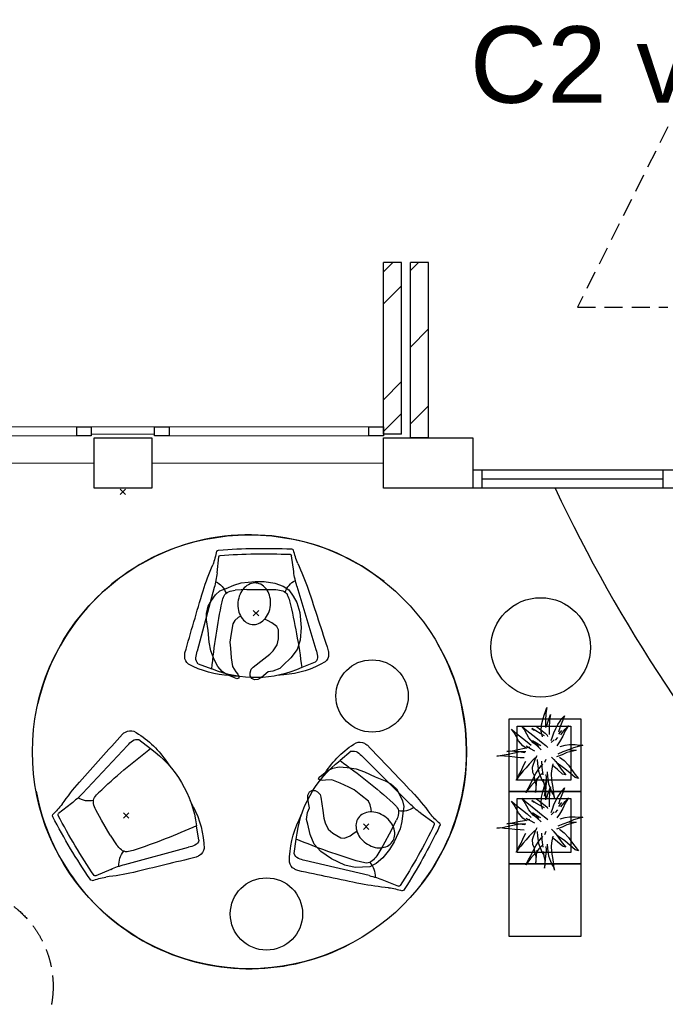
# Model space of a CAD drawing. Header units: millimetres. Extents: x 45699 to 251499, y 244 to 86446.
# Tile 36 of 240: x 55693 to 59264, y 48826 to 54272. Entities that reach past the tile are written whole.
import ezdxf

# ---------------------------------------------------------------- set-up
doc = ezdxf.new("R2010")
doc.units = ezdxf.units.MM
doc.header["$LTSCALE"] = 400
doc.header["$PDMODE"] = 3
doc.header["$PDSIZE"] = 15
doc.linetypes.add('HIDDEN', pattern=[0.375, 0.25, -0.125])
for name, color, linetype in [('-ve', 2, 'HIDDEN'), ('inlay', 6, 'Continuous'), ('inr', 4, 'Continuous'), ('plafond', 255, 'HIDDEN'), ('plant', 114, 'Continuous'), ('plat', 5, 'Continuous'), ('symbol', 1, 'Continuous'), ('timmerwerk-ge', 150, 'Continuous')]:
    doc.layers.add(name, color=color, linetype=linetype)
for name, color, linetype, lineweight in [('Buitenkozijnen', 140, 'Continuous', 15), ('mat-baksteen', 5, 'Continuous', 25), ('mat-beton (ihwg)', 5, 'Continuous', 25), ('mat-kalkzandsteen', 5, 'Continuous', 25), ('None', 7, 'Continuous', 9)]:
    doc.layers.add(name, color=color, linetype=linetype, lineweight=lineweight)
doc.styles.add('Arial', font='arial.ttf', dxfattribs={"height": 176.388889})

# ---------------------------------------------------------------- blocks, each defined once
blk = doc.blocks.new('Kolom O 550')
at = {"layer": 'mat-beton (ihwg)', "lineweight": 25}
blk.add_circle((0, 0), 275, dxfattribs=at)
blk = doc.blocks.new('Kolom 280x320')
at = {"layer": 'mat-beton (ihwg)', "lineweight": 25}
blk.add_lwpolyline([(-300, 160), (-20, 160), (-20, -160), (-300, -160)], close=True, dxfattribs=at)
at = {"layer": 'None', "color": 92, "linetype": 'Continuous', "lineweight": 5}
blk.add_point((0, 0), dxfattribs=at)
blk = doc.blocks.new('Gevelpui best 1410 (2D)')
at = {"layer": 'Buitenkozijnen', "lineweight": 15}
for p, q in [((-260, 0), (-260, -1410)), ((-260, 0), (-210, 0)), ((-210, 0), (-210, -1410)), ((-260, -1410), (-210, -1410))]:
    blk.add_line(p, q, dxfattribs=at)
at = {"layer": 'Buitenkozijnen', "color": 92, "lineweight": 25}
for points in [[(-260, 0), (-210, 0), (-210, -80), (-260, -80)], [(-260, -1330), (-210, -1330), (-210, -1410), (-260, -1410)]]:
    blk.add_lwpolyline(points, close=True, dxfattribs=at)
at = {"layer": 'None', "color": 43, "linetype": 'Continuous', "lineweight": 9}
blk.add_line((-410, 15), (-410, -1425), dxfattribs=at)
blk = doc.blocks.new('*U185')
at = {"layer": 'Buitenkozijnen', "lineweight": 15}
for p, q in [((-12443.9, 8470), (-11178.9, 8470)), ((-12443.9, 8420), (-12443.9, 8470)), ((-11178.9, 8420), (-11178.9, 8470)), ((-12443.9, 8420), (-11178.9, 8420))]:
    blk.add_line(p, q, dxfattribs=at)
blk = doc.blocks.new('*X186')
at = {"layer": 'None', "lineweight": 9}
for p, q in [((-11028.9, 9335.8), (-10984.7, 9380)), ((-11028.9, 8911.5), (-10928.9, 9011.5)), ((-11028.9, 8487.2), (-10928.9, 8587.2))]:
    blk.add_line(p, q, dxfattribs=at)
blk = doc.blocks.new('*X187')
at = {"layer": 'None', "lineweight": 9}
for p, q in [((-11178.9, 9327.2), (-11126.1, 9380)), ((-11178.9, 9150.8), (-11078.9, 9250.8)), ((-11178.9, 8620.1), (-11078.9, 8720.1)), ((-11178.9, 8443.7), (-11078.9, 8543.7))]:
    blk.add_line(p, q, dxfattribs=at)
blk = doc.blocks.new('boom nieuw 01')
at = {"layer": 'plant', "extrusion": (0, -4.44089e-16, -1)}
for p, q in [((-574, 694), (-627, 737)), ((-627, 737), (-616, 698)), ((-574, 694), (-627, 737)), ((-627, 737), (-616, 698)), ((-285, 709), (-298, 670)), ((-285, 665), (-285, 709)), ((-238, 749), (-257, 677)), ((-238, 749), (-257, 677)), ((-225, 789), (-238, 749)), ((-225, 789), (-238, 749)), ((-225, 745), (-225, 789)), ((-225, 745), (-225, 789)), ((-219, 696), (-225, 745)), ((-219, 696), (-225, 745)), ((-616, 698), (-564, 639)), ((-616, 698), (-564, 639)), ((-519, 654), (-574, 694)), ((-519, 654), (-574, 694)), ((-564, 639), (-510, 574)), ((-564, 639), (-510, 574)), ((-467, 618), (-519, 654)), ((-467, 618), (-519, 654)), ((-412, 565), (-467, 618)), ((-412, 565), (-467, 618)), ((-316, 598), (-344, 540)), ((-298, 670), (-316, 598)), ((-284, 619), (-308, 551)), ((-284, 619), (-308, 551)), ((-279, 616), (-285, 665)), ((-257, 677), (-284, 619)), ((-257, 677), (-284, 619)), ((-227, 576), (-219, 630)), ((-227, 576), (-219, 630)), ((-219, 630), (-219, 696)), ((-219, 630), (-219, 696)), ((9, 617), (-55, 579)), ((9, 617), (-55, 579)), ((-36, 579), (9, 617)), ((-36, 579), (9, 617)), ((-531, 541), (-584, 584)), ((-584, 584), (-573, 545)), ((-531, 541), (-584, 584)), ((-584, 584), (-573, 545)), ((-573, 545), (-520, 486)), ((-573, 545), (-520, 486)), ((-476, 501), (-531, 541)), ((-476, 501), (-531, 541)), ((-520, 486), (-467, 421)), ((-520, 486), (-467, 421)), ((-510, 574), (-463, 510)), ((-510, 574), (-463, 510)), ((-424, 465), (-476, 501)), ((-424, 465), (-476, 501)), ((-463, 510), (-423, 466)), ((-463, 510), (-423, 466)), ((-369, 511), (-412, 565)), ((-369, 511), (-412, 565)), ((-344, 540), (-368, 472)), ((-308, 551), (-333, 488)), ((-308, 551), (-333, 488)), ((-243, 519), (-227, 576)), ((-243, 519), (-227, 576)), ((-187, 511), (-234, 479)), ((-187, 511), (-234, 479)), ((-119, 548), (-187, 511)), ((-167, 460), (-136, 488)), ((-167, 460), (-136, 488)), ((-55, 579), (-119, 548)), ((-55, 579), (-119, 548)), ((-101, 524), (-55, 560)), ((-101, 524), (-55, 560)), ((-95, 500), (-50, 537)), ((-4, 517), (-70, 496)), ((-4, 517), (-70, 496)), ((-55, 560), (-36, 579)), ((-55, 560), (-36, 579)), ((-25, 464), (20, 490)), ((-25, 464), (20, 490)), ((73, 551), (-4, 517)), ((73, 551), (-4, 517)), ((20, 490), (61, 517)), ((20, 490), (61, 517)), ((61, 517), (92, 539)), ((61, 517), (92, 539)), ((126, 569), (73, 551)), ((126, 569), (73, 551)), ((92, 539), (126, 569)), ((92, 539), (126, 569)), ((-831, 440), (-863, 451)), ((-863, 451), (-808, 440)), ((-831, 440), (-863, 451)), ((-863, 451), (-808, 440)), ((-793, 417), (-831, 440)), ((-793, 417), (-831, 440)), ((-808, 440), (-733, 432)), ((-808, 440), (-733, 432)), ((-751, 400), (-793, 417)), ((-751, 400), (-793, 417)), ((-690, 378), (-751, 400)), ((-690, 378), (-751, 400)), ((-733, 432), (-646, 419)), ((-733, 432), (-646, 419)), ((-601, 365), (-690, 378)), ((-601, 365), (-690, 378)), ((-646, 419), (-567, 415)), ((-646, 419), (-567, 415)), ((-547, 362), (-601, 365)), ((-547, 362), (-601, 365)), ((-567, 415), (-510, 423)), ((-567, 415), (-510, 423)), ((-510, 423), (-451, 434)), ((-510, 423), (-451, 434)), ((-369, 412), (-424, 465)), ((-369, 412), (-424, 465)), ((-423, 466), (-397, 444)), ((-423, 466), (-397, 444)), ((-231, 344), (-254, 371)), ((-231, 344), (-254, 371)), ((-195, 409), (-161, 444)), ((-170, 410), (-128, 424)), ((-170, 410), (-128, 424)), ((-128, 424), (-78, 443)), ((-128, 424), (-78, 443)), ((-105, 362), (-122, 364)), ((-105, 362), (-122, 364)), ((-83, 336), (-105, 362)), ((-83, 336), (-105, 362)), ((-15, 385), (-100, 387)), ((-15, 385), (-100, 387)), ((-78, 443), (-25, 464)), ((-78, 443), (-25, 464)), ((71, 388), (-15, 385)), ((71, 388), (-15, 385)), ((-5, 354), (51, 371)), ((-5, 354), (51, 371)), ((51, 371), (104, 389)), ((51, 371), (104, 389)), ((140, 402), (71, 388)), ((140, 402), (71, 388)), ((104, 389), (140, 402)), ((104, 389), (140, 402)), ((224, 359), (154, 344)), ((224, 359), (154, 344)), ((188, 345), (224, 359)), ((188, 345), (224, 359)), ((-838, 331), (-790, 339)), ((-838, 331), (-790, 339)), ((-787, 335), (-838, 331)), ((-787, 335), (-838, 331)), ((-790, 339), (-724, 343)), ((-790, 339), (-724, 343)), ((-737, 335), (-787, 335)), ((-737, 335), (-787, 335)), ((-691, 320), (-737, 335)), ((-724, 343), (-665, 349)), ((-724, 343), (-665, 349)), ((-636, 315), (-691, 320)), ((-636, 315), (-691, 320)), ((-642, 298), (-680, 321)), ((-642, 298), (-680, 321)), ((-680, 234), (-621, 240)), ((-680, 234), (-621, 240)), ((-665, 349), (-613, 352)), ((-665, 349), (-613, 352)), ((-604, 263), (-648, 228)), ((-604, 263), (-648, 228)), ((-601, 281), (-642, 298)), ((-601, 281), (-642, 298)), ((-613, 352), (-578, 349)), ((-613, 352), (-578, 349)), ((-553, 314), (-604, 263)), ((-553, 314), (-604, 263)), ((-540, 259), (-601, 281)), ((-540, 259), (-601, 281)), ((-583, 313), (-496, 300)), ((-583, 313), (-496, 300)), ((-568, 225), (-511, 263)), ((-568, 225), (-511, 263)), ((-451, 246), (-540, 259)), ((-451, 246), (-540, 259)), ((-511, 263), (-472, 292)), ((-511, 263), (-472, 292)), ((-496, 300), (-417, 296)), ((-496, 300), (-417, 296)), ((-472, 292), (-455, 309)), ((-472, 292), (-455, 309)), ((-397, 243), (-451, 246)), ((-397, 243), (-451, 246)), ((-398, 347), (-436, 328)), ((-398, 347), (-436, 328)), ((-354, 238), (-392, 219)), ((-354, 238), (-392, 219)), ((-281, 288), (-232, 238)), ((-281, 288), (-232, 238)), ((-194, 216), (-242, 260)), ((-194, 216), (-242, 260)), ((-233, 285), (-204, 233)), ((-233, 285), (-204, 233)), ((-232, 238), (-199, 194)), ((-232, 238), (-199, 194)), ((-192, 292), (-231, 344)), ((-192, 292), (-231, 344)), ((-151, 244), (-192, 292)), ((-151, 244), (-192, 292)), ((-33, 98), (-151, 244)), ((-33, 98), (-151, 244)), ((-127, 307), (-59, 290)), ((-127, 307), (-59, 290)), ((-113, 330), (-85, 277)), ((-113, 330), (-85, 277)), ((-85, 277), (-56, 224)), ((-85, 277), (-56, 224)), ((-43, 284), (-83, 336)), ((-43, 284), (-83, 336)), ((-59, 290), (16, 294)), ((-59, 290), (16, 294)), ((-3, 235), (-43, 284)), ((-3, 235), (-43, 284)), ((69, 341), (-16, 343)), ((69, 341), (-16, 343)), ((16, 294), (79, 310)), ((16, 294), (79, 310)), ((154, 344), (69, 341)), ((154, 344), (69, 341)), ((79, 310), (135, 327)), ((79, 310), (135, 327)), ((135, 327), (188, 345)), ((135, 327), (188, 345)), ((-748, 141), (-796, 107)), ((-748, 141), (-796, 107)), ((-796, 107), (-737, 139)), ((-796, 107), (-737, 139)), ((-794, 221), (-746, 230)), ((-794, 221), (-746, 230)), ((-743, 226), (-794, 221)), ((-743, 226), (-794, 221)), ((-722, 163), (-748, 141)), ((-722, 163), (-748, 141)), ((-746, 230), (-680, 234)), ((-746, 230), (-680, 234)), ((-694, 225), (-743, 226)), ((-694, 225), (-743, 226)), ((-737, 139), (-688, 167)), ((-737, 139), (-688, 167)), ((-686, 193), (-722, 163)), ((-686, 193), (-722, 163)), ((-647, 211), (-694, 225)), ((-647, 211), (-694, 225)), ((-688, 167), (-620, 196)), ((-688, 167), (-620, 196)), ((-648, 228), (-686, 193)), ((-648, 228), (-686, 193)), ((-592, 206), (-647, 211)), ((-592, 206), (-647, 211)), ((-620, 196), (-568, 225)), ((-620, 196), (-568, 225)), ((-549, 186), (-592, 206)), ((-549, 186), (-592, 206)), ((-496, 183), (-549, 186)), ((-496, 183), (-549, 186)), ((-454, 144), (-497, 109)), ((-454, 144), (-497, 109)), ((-392, 219), (-496, 183)), ((-392, 219), (-496, 183)), ((-403, 195), (-454, 144)), ((-403, 195), (-454, 144)), ((-369, 232), (-403, 195)), ((-369, 232), (-403, 195)), ((-297, 215), (-269, 162)), ((-297, 215), (-269, 162)), ((-269, 162), (-239, 109)), ((-269, 162), (-239, 109)), ((-263, 89), (-248, 155)), ((-263, 89), (-248, 155)), ((-186, 120), (-227, 169)), ((-186, 120), (-227, 169)), ((-204, 233), (-174, 186)), ((-204, 233), (-174, 186)), ((-199, 194), (-138, 143)), ((-199, 194), (-138, 143)), ((-174, 186), (-194, 216)), ((-174, 186), (-194, 216)), ((-69, -25), (-186, 120)), ((-69, -25), (-186, 120)), ((-138, 143), (-93, 116)), ((-138, 143), (-93, 116)), ((-56, 224), (-25, 178)), ((-56, 224), (-25, 178)), ((-25, 178), (-46, 207)), ((-25, 178), (-46, 207)), ((-597, 22), (-646, -12)), ((-597, 22), (-646, -12)), ((-646, -12), (-586, 20)), ((-646, -12), (-586, 20)), ((-572, 44), (-597, 22)), ((-572, 44), (-597, 22)), ((-586, 20), (-537, 48)), ((-586, 20), (-537, 48)), ((-535, 74), (-572, 44)), ((-535, 74), (-572, 44)), ((-537, 48), (-469, 77)), ((-537, 48), (-469, 77)), ((-497, 109), (-535, 74)), ((-497, 109), (-535, 74)), ((-469, 77), (-417, 106)), ((-469, 77), (-417, 106)), ((-380, 87), (-378, 37)), ((-380, 87), (-378, 37)), ((-378, 37), (-372, -25)), ((-378, 37), (-372, -25)), ((-317, 95), (-308, 24)), ((-317, 95), (-308, 24)), ((-317, -32), (-303, 34)), ((-317, -32), (-303, 34)), ((-308, 24), (-304, -32)), ((-308, 24), (-304, -32)), ((-303, 34), (-304, 107)), ((-303, 34), (-304, 107)), ((-293, -58), (-278, 12)), ((-293, -58), (-278, 12)), ((-278, 12), (-263, 89)), ((-278, 12), (-263, 89)), ((-267, 114), (-235, 70)), ((-267, 114), (-235, 70)), ((-235, 70), (-173, 19)), ((-235, 70), (-173, 19)), ((-173, 19), (-128, -8)), ((-173, 19), (-128, -8)), ((-93, 116), (-36, 86)), ((-93, 116), (-36, 86)), ((-36, 86), (2, 56)), ((-36, 86), (2, 56)), ((2, 56), (-33, 98)), ((2, 56), (-33, 98)), ((-372, -25), (-363, -96)), ((-372, -25), (-363, -96)), ((-363, -96), (-359, -152)), ((-363, -96), (-359, -152)), ((-348, -178), (-333, -108)), ((-348, -178), (-333, -108)), ((-333, -108), (-317, -32)), ((-333, -108), (-317, -32)), ((-304, -32), (-299, -81)), ((-304, -32), (-299, -81)), ((-303, -124), (-293, -58)), ((-303, -124), (-293, -58)), ((-299, -81), (-303, -124)), ((-299, -81), (-303, -124)), ((-128, -8), (-72, -38)), ((-128, -8), (-72, -38)), ((-72, -38), (-33, -68)), ((-72, -38), (-33, -68)), ((-33, -68), (-69, -25)), ((-33, -68), (-69, -25)), ((-359, -152), (-354, -201)), ((-359, -152), (-354, -201)), ((-358, -244), (-348, -178)), ((-358, -244), (-348, -178)), ((-354, -201), (-358, -244)), ((-354, -201), (-358, -244))]:
    blk.add_line(p, q, dxfattribs=at)
at = {"layer": 'timmerwerk-ge', "linetype": 'Continuous', "extrusion": (0, -4.44089e-16, -1)}
for p, q in [((0, 647), (-647, 647)), ((-647, 647), (-647, 0)), ((0, 0), (0, 647)), ((-647, 0), (0, 0))]:
    blk.add_line(p, q, dxfattribs=at)
blk = doc.blocks.new('Happy_swing_high_2D_dwg')
for p, q in [((-212.009, 226.875), (-201.508, 315.482)), ((212.009, 226.875), (201.508, 315.482)), ((-228.877, 145.96), (-328.331, -205.127)), ((-48.401, 131.388), (-112.637, 129.466)), ((48.401, 131.388), (-48.48, 131.388)), ((48.401, 131.388), (112.637, 129.466)), ((228.877, 145.96), (328.331, -205.127)), ((-323.816, -274.958), (-248.483, -304.54)), ((323.816, -274.958), (248.483, -304.54)), ((-148.294, -342.95), (-109.926, -346.164)), ((148.294, -342.95), (109.926, -346.164))]:
    blk.add_line(p, q)
for centre, radius, start, end in [((-789.168, 477.852), 591.348, 339.6612, 347.1732), ((-201.499, 339.783), 12.992, 87.8715, 148.5043), ((0, -3028.199), 3386.935, 86.5975, 93.4025), ((-0.04, -3087.504), 3416.07, 86.7539, 93.2444), ((201.499, 339.783), 12.992, 31.4957, 92.1285), ((789.168, 477.852), 591.348, 192.8268, 200.3388), ((-190.926, 312.319), 11.045, 102.7908, 163.3632), ((190.926, 312.319), 11.045, 16.6368, 77.2092), ((1050.658, -310.034), 1411.115, 155.6262, 161.9167), ((-727.93, 292.208), 520.041, 343.6667, 352.7828), ((727.93, 292.208), 520.041, 187.2172, 196.3333), ((-1050.658, -310.034), 1411.115, 18.0833, 24.3738), ((-269.347, 78.82), 111.039, 17.8916, 63.8835), ((269.347, 78.82), 111.039, 116.1165, 162.1084), ((29399.4, -9251.759), 31136.6, 162.4676, 163.1248), ((-132.957, 75.986), 48.068, 110.556, 151.1103), ((-93.339, -39.722), 170.285, 96.5074, 109.3878), ((93.339, -39.722), 170.285, 70.6122, 83.4926), ((132.957, 75.986), 48.068, 28.8897, 69.444), ((-29399.4, -9251.759), 31136.6, 16.8752, 17.5324), ((-7.539, 22.419), 184.092, 155.3118, 166.1), ((7.539, 22.419), 184.092, 13.9, 24.6882), ((-299.551, -230.098), 98.303, 170.0939, 181.9623), ((-173.786, -256.718), 162.929, 161.5397, 174.8387), ((173.786, -256.718), 162.929, 5.161298, 18.4603), ((299.551, -230.098), 98.303, 358.0377, 369.906091), ((-344.345, -233.579), 53.452, 179.8764, 231.0431), ((-296.476, -246.063), 39.78, 174.226, 226.5846), ((296.476, -246.063), 39.78, 313.4154, 365.774035), ((344.345, -233.579), 53.452, 308.9569, 360.123558), ((-118.31, 181.433), 525.239, 240.3743, 266.7273), ((0, 271.18), 627.054, 246.6548, 293.3452), ((118.31, 181.433), 525.239, 273.2727, 299.6257)]:
    blk.add_arc(centre, radius, start, end)
for centre, start_param, end_param in [((3133.527, -673.731), 2.92139842, 3.03244849), ((-3133.527, -673.731), 6.39232947, 6.50337954)]:
    blk.add_ellipse(centre, major_axis=(3402.254, 0), ratio=0.99619488, start_param=start_param, end_param=end_param)
blk.add_point((0, 0))
blk.add_point((0, 0))
blk.add_point((0, 0))
blk.add_point((0, 0))
blk.add_point((0, 0))
blk.add_point((0, 0))
blk.add_point((0, 0))
blk = doc.blocks.new('SYMB-PS01_B2')
blk.add_lwpolyline([(58.6, 67.4), (69.9, 77.8), (86, 96.6), (96.2, 116.4), (97.7, 170.3), (98.9, 217.4), (92.2, 250.7), (80.6, 302.7), (67.2, 348.9), (45.4, 376.3), (34.1, 387.9), (26.6, 400.2), (25.8, 409.6), (35.8, 414.1), (52.2, 410), (91.1, 399.8), (121.7, 384.5), (148.5, 360), (172.8, 323.3), (197.5, 278.9), (212.1, 231.9), (226.3, 168.8), (242.3, 111.1), (246.7, 76.3), (243.8, 35.7), (228.6, 1.8), (211, -31.7), (189.9, -56.4), (157.6, -74.3), (117.4, -97.9), (79.2, -115.8), (3.3, -132.4), (-46.9, -138.2), (-106.7, -136.4), (-153.5, -126.6), (-188.7, -109.6), (-215.4, -77.6), (-241.3, -46.4), (-264.4, 7.1), (-281.7, 87.7), (-285.3, 159.4), (-274.4, 212.1), (-245.6, 262.8), (-208.8, 307.7), (-193.1, 328.9), (-157.4, 347.2), (-130.7, 355.4), (-98.1, 391.1), (-80.1, 403.4), (-61.1, 407.8), (-46.6, 401.9), (-35.3, 388.5), (-34.1, 373.2), (-36.8, 351.9), (-46.2, 340), (-98.7, 286.6), (-128.1, 256.2), (-144.3, 235.4), (-162, 200.8), (-165.4, 167), (-158.2, 116.6), (-147, 99), (-118, 82.3), (-92.6, 73.9), (-75.3, 68.1)])
blk.add_lwpolyline([(-98.1, -12.2, 0.078796), (-89.7, -57.2, 0.088041), (-69.3, -92.8, 0.105312), (-38.1, -117.4, 0.121926), (-4.5, -124.7, 0.121926), (28.7, -115.5, 0.105312), (58.5, -89.2, 0.088041), (76.7, -52.4, 0.078796), (82.6, -7.1, 0.078796), (74.1, 37.9, 0.088041), (53.8, 73.5, 0.105312), (22.6, 98.1, 0.121926), (-11.1, 105.4, 0.121926), (-44.2, 96.2, 0.105312), (-74, 69.9, 0.088041), (-92.2, 33.1, 0.078796)], format="xyb", close=True)

msp = doc.modelspace()

# ---------------------------------------------------------------- linework, layer by layer
at = {"layer": '-ve'}
msp.add_circle((55319.7, 48924.8), 558.5, dxfattribs=at)
at = {"layer": 'Buitenkozijnen', "lineweight": 15}
msp.add_lwpolyline([(56089.4, 51980), (56089.4, 52020), (56439.4, 52020), (56439.4, 51980)], close=True, dxfattribs=at)
at = {"layer": 'Buitenkozijnen', "color": 92, "lineweight": 25}
for points in [[(56439.4, 51970), (56439.4, 52020), (56519.4, 52020), (56519.4, 51970)], [(57624.5, 51970), (57624.5, 52020), (57704.5, 52020), (57704.5, 51970)]]:
    msp.add_lwpolyline(points, close=True, dxfattribs=at)
at = {"layer": 'inlay'}
msp.add_line((59249.4, 51730), (58249.4, 51730), dxfattribs=at)
msp.add_circle((56964.2, 50222.7), 1200, dxfattribs=at)
for centre, radius, start, end in [((66395, 55316.8), 8551.8, 205.16744, 238.43866), ((56964.2, 50222.7), 1200, 51.6444, 167.1538), ((56964.2, 50222.7), 1200, 322.6308, 29.9273), ((56964.2, 50222.7), 1200, 190.5029, 297.4484)]:
    msp.add_arc(centre, radius, start, end, dxfattribs=at)
at = {"layer": 'inr'}
for centre in [(57642, 50531.3), (57058, 49325.4)]:
    msp.add_circle(centre, 200, dxfattribs=at)
at = {"layer": 'mat-baksteen', "lineweight": 25}
for p, q in [((57804.5, 52930), (57704.5, 52930)), ((57704.5, 51980), (57704.5, 52930)), ((57804.5, 51980), (57804.5, 52930)), ((57804.5, 51980), (57704.5, 51980))]:
    msp.add_line(p, q, dxfattribs=at)
at = {"layer": 'mat-beton (ihwg)', "lineweight": 25}
msp.add_lwpolyline([(58199.4, 51960), (58199.4, 51680), (57704.5, 51680), (57704.5, 51960)], close=True, dxfattribs=at)
msp.add_lwpolyline([(58249.4, 51780), (58249.4, 51680)], dxfattribs=at)
msp.add_lwpolyline([(58249.4, 51780), (58249.4, 51680)], dxfattribs=at)
at = {"layer": 'mat-kalkzandsteen', "lineweight": 25}
for p, q in [((57954.5, 52930), (57854.5, 52930)), ((57854.5, 51960), (57854.5, 52930)), ((57954.5, 51960), (57954.5, 52930)), ((57954.5, 51960), (57854.5, 51960))]:
    msp.add_line(p, q, dxfattribs=at)
at = {"layer": 'None', "color": 43, "linetype": 'Continuous', "lineweight": 9}
msp.add_line((56424.4, 51820), (57704.5, 51820), dxfattribs=at)
at = {"layer": 'plafond'}
for p, q in [((59277.6, 53680), (58777.6, 52681.2)), ((58777.6, 52681.2), (59277.6, 52681.2))]:
    msp.add_line(p, q, dxfattribs=at)
at = {"layer": 'plat'}
for p, q in [((65614.4, 51780), (58199.4, 51780)), ((59249.4, 51780), (59249.4, 51680)), ((65614.4, 51680), (58199.4, 51680))]:
    msp.add_line(p, q, dxfattribs=at)
at = {"layer": 'timmerwerk-ge'}
for points in [[(58399.1, 50402.8), (58399.1, 50002.8), (58799.1, 50002.8), (58799.1, 50402.8)], [(58399.1, 50002.8), (58399.1, 49602.8), (58799.1, 49602.8), (58799.1, 50002.8)], [(58399.1, 49602.8), (58399.1, 49202.8), (58799.1, 49202.8), (58799.1, 49602.8)]]:
    msp.add_lwpolyline(points, close=True, dxfattribs=at)

# ---------------------------------------------------------------- block references
at = {"layer": '-ve', "xscale": -0.4608, "yscale": 0.4608, "zscale": 0.4608, "rotation": 270}
for p in [(58443.8, 50363.5), (58443.8, 49964.5)]:
    msp.add_blockref('boom nieuw 01', p, dxfattribs=at)
at = {"layer": 'Buitenkozijnen', "color": 7, "rotation": 90}
msp.add_blockref('Gevelpui best 1410 (2D)', (54679.4, 52230), dxfattribs=at)
at = {"layer": 'Buitenkozijnen'}
msp.add_blockref('*U185', (68883.4, 43550), dxfattribs=at)
at = {"layer": 'inr', "xscale": -1}
for p, rotation in [((57000.1, 50988.9), 0.8775592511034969), ((56282.6, 49870.7), 120.8775592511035), ((57609.8, 49808.4), 240.8775592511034)]:
    msp.add_blockref('Happy_swing_high_2D_dwg', p, dxfattribs=dict(at, rotation=rotation))
at = {"layer": 'mat-baksteen'}
msp.add_blockref('*X187', (68883.4, 43550), dxfattribs=at)
at = {"layer": 'mat-beton (ihwg)', "color": 7}
msp.add_blockref('Kolom O 550', (58574.4, 50800), dxfattribs=at)
at = {"layer": 'mat-kalkzandsteen'}
msp.add_blockref('*X186', (68883.4, 43550), dxfattribs=at)
at = {"layer": 'None', "color": 7, "rotation": 270}
msp.add_blockref('Kolom 280x320', (56264.4, 51660), dxfattribs=at)
at = {"layer": 'symbol'}
for p, rotation in [((56981.4, 51033), 172.8101727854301), ((57657.3, 49802.6), 52.81017278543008)]:
    msp.add_blockref('SYMB-PS01_B2', p, dxfattribs=dict(at, rotation=rotation))

# ---------------------------------------------------------------- texts
at = {"layer": 'plat', "insert": (58183.1, 54235.9), "char_height": 423.333, "attachment_point": 1, "style": 'Arial'}
msp.add_mtext('C2 vleugel ', dxfattribs=at)

doc.saveas('drawing.dxf')
